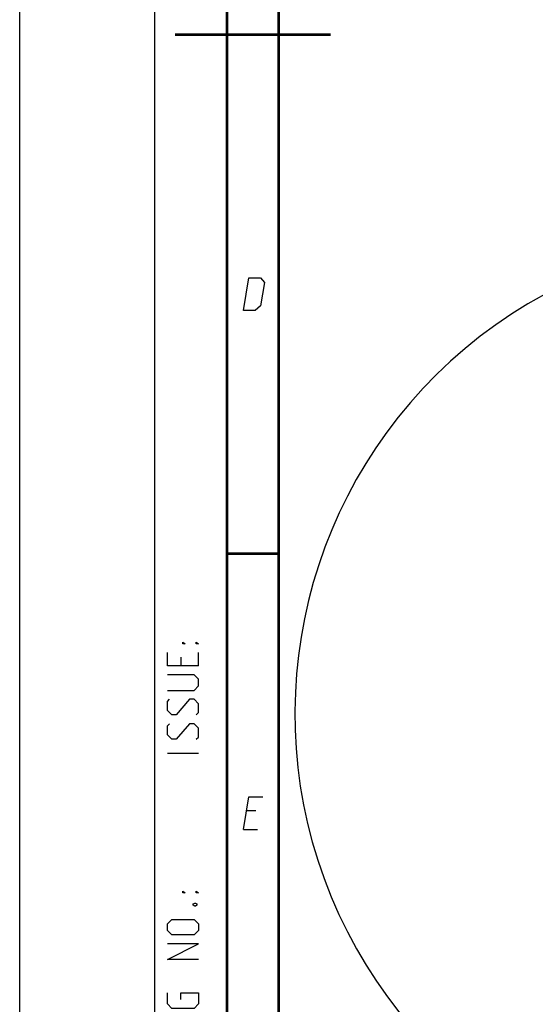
# Model space of a CAD drawing. Header units: millimetres. Extents: x 0 to 420, y 0 to 297.
# Tile 5 of 200: x 0 to 50, y 55 to 150. Entities that reach past the tile are written whole.
import ezdxf

# ---------------------------------------------------------------- set-up
doc = ezdxf.new("R2010")
doc.units = ezdxf.units.MM
doc.header["$LTSCALE"] = 23.1
doc.layers.get('0').update_dxf_attribs({"linetype": 'CONTINUOUS'})
doc.layers.add('DIM_PILOTEES', color=7, linetype='CONTINUOUS')
doc.styles.get("Standard").update_dxf_attribs({"font": 'txt', "width": 0.7})
doc.dimstyles.new('DIMSTYLE_9', dxfattribs={"dimtxt": 2.5, "dimasz": 3.5, "dimexe": 2, "dimexo": 0, "dimgap": 2.5, "dimtad": 1, "dimdsep": 46, "dimtxsty": 'STANDARD', "dimblk": '_FILLED', "dimblk1": '_FILLED', "dimblk2": '_FILLED', "dimcen": 0.09, "dimazin": 2, "dimtp": 0.5, "dimtm": 0.5, "dimtfac": 1, "dimtofl": 0, "dimtmove": 0, "dimatfit": 3, "dimldrblk": '_FILLED', "dimfxl": 1, "dimtolj": 1, "dimarcsym": 0})

# ---------------------------------------------------------------- blocks, each defined once
blk = doc.blocks.new('*D16')
at = {"layer": 'DIM_PILOTEES', "color": 2, "linetype": 'CONTINUOUS'}
for start, end in [(-15, 130), (130, 275)]:
    blk.add_arc((72.546, 83.042), 45.994, start, end, dxfattribs=at)
for points in [[(117.262, 74.661), (116.973, 71.138), (118.237, 74.44)], [(73.084, 36.552), (76.555, 37.223), (73.034, 37.55)]]:
    blk.add_solid(points, dxfattribs=at)
at = {"layer": 'DIM_PILOTEES', "color": 2, "linetype": 'CONTINUOUS', "insert": (59.68, 132.386), "char_height": 2.5, "width": 26.73214, "attachment_point": 2, "rotation": 14.61371, "line_spacing_factor": 0.9}
blk.add_mtext('{\\ftxt;\\W0.0001;\\H0.0001;\\~}{\\ftxt;\\W7.1285714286;\\H2.5; }{\\ftxt;\\W0.0001;\\H0.0001;\\~}', dxfattribs=at)
blk = doc.blocks.new('_FILLED')
at = {"color": 0, "linetype": 'BYBLOCK'}
blk.add_solid([(0, 0), (-1, 0.143), (-1, -0.143)], dxfattribs=at)

msp = doc.modelspace()

# ---------------------------------------------------------------- linework, layer by layer
at = {"color": 7, "linetype": 'CONTINUOUS'}
msp.add_line((0, 0), (0, 297), dxfattribs=at)
at = {"color": 2, "linetype": 'CONTINUOUS'}
for p, q in [((13, 292), (13, 5)), ((20, 292), (20, 5)), ((15.5357, 88.5357), (15.5357, 87.6786)), ((17.25, 87.6786), (17.25, 88.9643)), ((17.25, 79.25), (14.25, 79.25)), ((22.7833, 73.7249), (21.8833, 73.7249)), ((21.5894, 71.9249), (22.9394, 71.9249))]:
    msp.add_line(p, q, dxfattribs=at)
at = {"color": 7, "linetype": 'CONTINUOUS', "const_width": 0.25}
for points in [[(20, 292), (20, 5)], [(25, 10), (25, 287)], [(30, 148.5), (15, 148.5)], [(20.0002, 98.5), (25.0002, 98.5)]]:
    msp.add_lwpolyline(points, dxfattribs=at)
at = {"color": 2, "linetype": 'CONTINUOUS'}
for points in [[(21.5894, 121.9249), (22.1037, 125.0749), (23.2287, 125.0749), (23.6052, 124.6249), (23.2379, 122.3749), (22.7144, 121.9249), (21.5894, 121.9249)], [(15.9643, 89.8214), (15.75, 89.8214), (15.75, 89.9643), (15.9643, 89.8214)], [(17.25, 89.8214), (17.0357, 89.8214), (17.0357, 89.9643), (17.25, 89.8214)], [(17.25, 87.6786), (14.25, 87.6786), (14.25, 88.9643)], [(14.25, 85.3214), (16.8214, 85.3214), (17.25, 85.75), (17.25, 86.3929), (16.8214, 86.8214), (14.25, 86.8214)], [(17.0357, 82.9643), (17.25, 83.1786), (17.25, 84.0357), (16.8214, 84.4643), (16.3929, 84.4643), (15.1071, 82.9643), (14.6786, 82.9643), (14.25, 83.3929), (14.25, 84.25), (14.4643, 84.4643)], [(17.0357, 80.6071), (17.25, 80.8214), (17.25, 81.6786), (16.8214, 82.1071), (16.3929, 82.1071), (15.1071, 80.6071), (14.6786, 80.6071), (14.25, 81.0357), (14.25, 81.8929), (14.4643, 82.1071)], [(21.5894, 71.9249), (22.1037, 75.0749), (23.4537, 75.0749)], [(15.9643, 65.8214), (15.75, 65.8214), (15.75, 65.9643), (15.9643, 65.8214)], [(17.25, 65.8214), (17.0357, 65.8214), (17.0357, 65.9643), (17.25, 65.8214)], [(16.75, 64.75), (16.8929, 64.8214), (16.9643, 64.8214), (17.1071, 64.75), (17.1071, 64.6071), (16.9643, 64.5357), (16.8929, 64.5357), (16.75, 64.6071), (16.75, 64.75)], [(16.8214, 61.75), (14.6786, 61.75), (14.25, 62.1786), (14.25, 62.8214), (14.6786, 63.25), (16.8214, 63.25), (17.25, 62.8214), (17.25, 62.1786), (16.8214, 61.75)], [(17.25, 59.3929), (14.25, 59.3929), (17.25, 60.8929), (14.25, 60.8929)], [(15.5357, 55.5357), (15.5357, 56.1786), (17.25, 56.1786), (17.25, 55.1071), (16.8214, 54.6786), (14.6786, 54.6786), (14.25, 55.1071), (14.25, 56.1786)]]:
    msp.add_lwpolyline(points, dxfattribs=at)

# ---------------------------------------------------------------- dimensions: what is measured, and where the dimension line sits
at = {"layer": 'DIM_PILOTEES', "color": 2, "linetype": 'CONTINUOUS'}
dim = msp.add_angular_dim_3p(base=(42.9818, 118.2751), center=(72.5461, 83.0419), p1=(116.9726, 71.1378), p2=(76.5547, 37.2231), text='{\\ftxt;\\W0.0001;\\H0.0001;\\~}{\\ftxt;\\W7.1285714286;\\H2.5; }{\\ftxt;\\W0.0001;\\H0.0001;\\~}', dimstyle='DIMSTYLE_9', dxfattribs=at)
dim.commit()
dim.dimension.update_dxf_attribs({"geometry": '*D16', "text_midpoint": (61.5033, 127.6903), "dimtype": 165})

doc.saveas('drawing.dxf')
